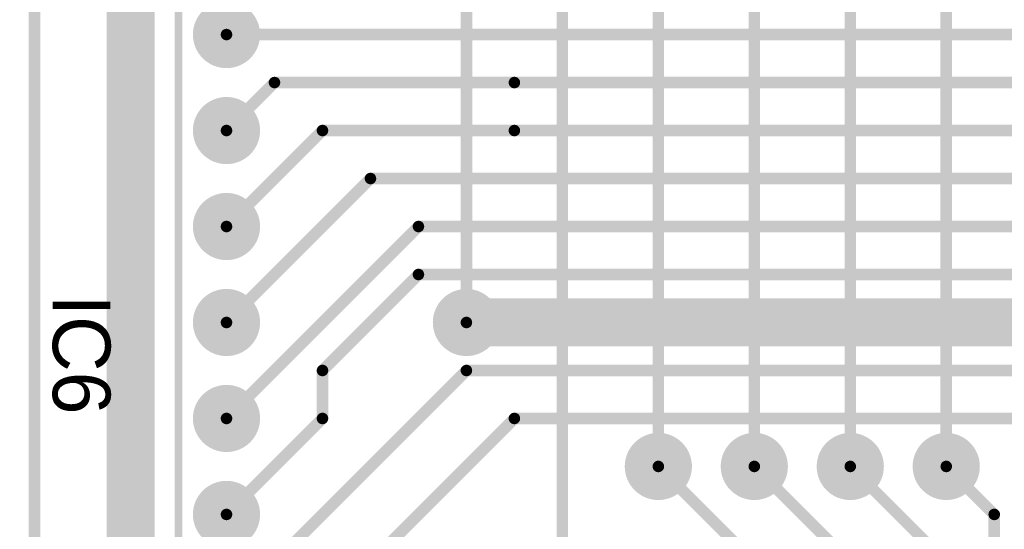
# Model space of a CAD drawing. Extents: x 0.68 to 5.66, y 1.09 to 10.11.
# Tile 15 of 30: x 2.03 to 3.06, y 6.53 to 7.07. Entities that reach past the tile are written whole.
import ezdxf

# ---------------------------------------------------------------- set-up
doc = ezdxf.new("R2010")
doc.units = 0
doc.layers.get('0').update_dxf_attribs({"linetype": 'CONTINUOUS'})
for name, color, linetype in [('BOTTOMLAYER', 5, 'CONTINUOUS'), ('BOTTOMSOLDER', 6, 'CONTINUOUS'), ('MULTILAYER', 9, 'CONTINUOUS'), ('PADHOLE', 156, 'CONTINUOUS'), ('TOPOVERLAY', 2, 'CONTINUOUS'), ('TOPSOLDER', 216, 'CONTINUOUS')]:
    doc.layers.add(name, color=color, linetype=linetype)

# ---------------------------------------------------------------- blocks, each defined once
blk = doc.blocks.new('DIP20_30')
at = {"layer": 'BOTTOMSOLDER', "const_width": 0.035}
for points in [[(0.2825, 0, 1), (0.3175, 0, 1)], [(-0.0175, -0.1, 1), (0.0175, -0.1, 1)], [(0.2825, -0.1, 1), (0.3175, -0.1, 1)], [(-0.0175, -0.2, 1), (0.0175, -0.2, 1)], [(0.2825, -0.2, 1), (0.3175, -0.2, 1)], [(-0.0175, -0.3, 1), (0.0175, -0.3, 1)], [(0.2825, -0.3, 1), (0.3175, -0.3, 1)], [(-0.0175, -0.4, 1), (0.0175, -0.4, 1)], [(0.2825, -0.4, 1), (0.3175, -0.4, 1)], [(-0.0175, -0.5, 1), (0.0175, -0.5, 1)], [(0.2825, -0.5, 1), (0.3175, -0.5, 1)], [(-0.0175, -0.6, 1), (0.0175, -0.6, 1)], [(0.2825, -0.6, 1), (0.3175, -0.6, 1)], [(-0.0175, -0.7, 1), (0.0175, -0.7, 1)], [(0.2825, -0.7, 1), (0.3175, -0.7, 1)], [(-0.0175, -0.8, 1), (0.0175, -0.8, 1)], [(0.2825, -0.8, 1), (0.3175, -0.8, 1)], [(-0.0175, -0.9, 1), (0.0175, -0.9, 1)], [(0.2825, -0.9, 1), (0.3175, -0.9, 1)]]:
    blk.add_lwpolyline(points, format="xyb", close=True, dxfattribs=at)
at = {"layer": 'BOTTOMSOLDER'}
blk.add_solid([(-0.035, -0.035), (0.035, -0.035), (-0.035, 0.035), (0.035, 0.035)], dxfattribs=at)
at = {"layer": 'MULTILAYER', "const_width": 0.031}
for points in [[(0.2845, 0, 1), (0.3155, 0, 1)], [(-0.0155, -0.1, 1), (0.0155, -0.1, 1)], [(0.2845, -0.1, 1), (0.3155, -0.1, 1)], [(-0.0155, -0.2, 1), (0.0155, -0.2, 1)], [(0.2845, -0.2, 1), (0.3155, -0.2, 1)], [(-0.0155, -0.3, 1), (0.0155, -0.3, 1)], [(0.2845, -0.3, 1), (0.3155, -0.3, 1)], [(-0.0155, -0.4, 1), (0.0155, -0.4, 1)], [(0.2845, -0.4, 1), (0.3155, -0.4, 1)], [(-0.0155, -0.5, 1), (0.0155, -0.5, 1)], [(0.2845, -0.5, 1), (0.3155, -0.5, 1)], [(-0.0155, -0.6, 1), (0.0155, -0.6, 1)], [(0.2845, -0.6, 1), (0.3155, -0.6, 1)], [(-0.0155, -0.7, 1), (0.0155, -0.7, 1)], [(0.2845, -0.7, 1), (0.3155, -0.7, 1)], [(-0.0155, -0.8, 1), (0.0155, -0.8, 1)], [(0.2845, -0.8, 1), (0.3155, -0.8, 1)], [(-0.0155, -0.9, 1), (0.0155, -0.9, 1)], [(0.2845, -0.9, 1), (0.3155, -0.9, 1)]]:
    blk.add_lwpolyline(points, format="xyb", close=True, dxfattribs=at)
at = {"layer": 'MULTILAYER'}
blk.add_solid([(-0.031, -0.031), (0.031, -0.031), (-0.031, 0.031), (0.031, 0.031)], dxfattribs=at)
at = {"layer": 'PADHOLE', "const_width": 0.0155}
for points in [[(-0.00775, 0, 1), (0.00775, 0, 1)], [(0.29225, 0, 1), (0.30775, 0, 1)], [(-0.00775, -0.1, 1), (0.00775, -0.1, 1)], [(0.29225, -0.1, 1), (0.30775, -0.1, 1)], [(-0.00775, -0.2, 1), (0.00775, -0.2, 1)], [(0.29225, -0.2, 1), (0.30775, -0.2, 1)], [(-0.00775, -0.3, 1), (0.00775, -0.3, 1)], [(0.29225, -0.3, 1), (0.30775, -0.3, 1)], [(-0.00775, -0.4, 1), (0.00775, -0.4, 1)], [(0.29225, -0.4, 1), (0.30775, -0.4, 1)], [(-0.00775, -0.5, 1), (0.00775, -0.5, 1)], [(0.29225, -0.5, 1), (0.30775, -0.5, 1)], [(-0.00775, -0.6, 1), (0.00775, -0.6, 1)], [(0.29225, -0.6, 1), (0.30775, -0.6, 1)], [(-0.00775, -0.7, 1), (0.00775, -0.7, 1)], [(0.29225, -0.7, 1), (0.30775, -0.7, 1)], [(-0.00775, -0.8, 1), (0.00775, -0.8, 1)], [(0.29225, -0.8, 1), (0.30775, -0.8, 1)], [(-0.00775, -0.9, 1), (0.00775, -0.9, 1)], [(0.29225, -0.9, 1), (0.30775, -0.9, 1)]]:
    blk.add_lwpolyline(points, format="xyb", close=True, dxfattribs=at)
at = {"layer": 'TOPOVERLAY', "const_width": 0.008}
for points in [[(0.05, 0.05), (0.125, 0.05)], [(0.05, -0.95), (0.05, 0.05)], [(0.175, 0.05), (0.25, 0.05)], [(0.25, -0.95), (0.25, 0.05)], [(0.05, -0.95), (0.25, -0.95)]]:
    blk.add_lwpolyline(points, dxfattribs=at)
at = {"layer": 'TOPOVERLAY', "const_width": 0.004}
for points in [[(0.048, 0.05, 1), (0.052, 0.05, 1)], [(0.048, 0.05, 1), (0.052, 0.05, 1)], [(0.123, 0.05, 1), (0.127, 0.05, 1)], [(0.123, 0.05, 1), (0.127, 0.05, 1)], [(0.173, 0.05, 1), (0.177, 0.05, 1)], [(0.173, 0.05, 1), (0.177, 0.05, 1)], [(0.248, 0.05, 1), (0.252, 0.05, 1)], [(0.248, 0.05, 1), (0.252, 0.05, 1)], [(0.048, -0.95, 1), (0.052, -0.95, 1)], [(0.048, -0.95, 1), (0.052, -0.95, 1)], [(0.248, -0.95, 1), (0.252, -0.95, 1)], [(0.248, -0.95, 1), (0.252, -0.95, 1)]]:
    blk.add_lwpolyline(points, format="xyb", close=True, dxfattribs=at)
at = {"layer": 'TOPOVERLAY', "const_width": 0.008}
blk.add_lwpolyline([(0.175, 0.05, -1), (0.125, 0.05)], format="xyb", dxfattribs=at)
at = {"layer": 'TOPSOLDER', "const_width": 0.035}
for points in [[(0.2825, 0, 1), (0.3175, 0, 1)], [(-0.0175, -0.1, 1), (0.0175, -0.1, 1)], [(0.2825, -0.1, 1), (0.3175, -0.1, 1)], [(-0.0175, -0.2, 1), (0.0175, -0.2, 1)], [(0.2825, -0.2, 1), (0.3175, -0.2, 1)], [(-0.0175, -0.3, 1), (0.0175, -0.3, 1)], [(0.2825, -0.3, 1), (0.3175, -0.3, 1)], [(-0.0175, -0.4, 1), (0.0175, -0.4, 1)], [(0.2825, -0.4, 1), (0.3175, -0.4, 1)], [(-0.0175, -0.5, 1), (0.0175, -0.5, 1)], [(0.2825, -0.5, 1), (0.3175, -0.5, 1)], [(-0.0175, -0.6, 1), (0.0175, -0.6, 1)], [(0.2825, -0.6, 1), (0.3175, -0.6, 1)], [(-0.0175, -0.7, 1), (0.0175, -0.7, 1)], [(0.2825, -0.7, 1), (0.3175, -0.7, 1)], [(-0.0175, -0.8, 1), (0.0175, -0.8, 1)], [(0.2825, -0.8, 1), (0.3175, -0.8, 1)], [(-0.0175, -0.9, 1), (0.0175, -0.9, 1)], [(0.2825, -0.9, 1), (0.3175, -0.9, 1)]]:
    blk.add_lwpolyline(points, format="xyb", close=True, dxfattribs=at)
at = {"layer": 'TOPSOLDER'}
blk.add_solid([(-0.035, -0.035), (0.035, -0.035), (-0.035, 0.035), (0.035, 0.035)], dxfattribs=at)

msp = doc.modelspace()

# ---------------------------------------------------------------- linework, layer by layer
at = {"layer": 'BOTTOMLAYER'}
for points, const_width in [([(2.05, 2.6), (2.05, 7.15)], 0.012), ([(2.15, 6.35), (2.15, 7.1)], 0.05), ([(2.25, 7.05), (3.6, 7.05)], 0.012), ([(2.25, 6.95), (2.3, 7)], 0.012), ([(2.3, 7), (2.55, 7)], 0.012), ([(2.55, 7), (3.5, 7)], 0.012), ([(2.25, 6.85), (2.35, 6.95)], 0.012), ([(2.35, 6.95), (2.55, 6.95)], 0.012), ([(2.55, 6.95), (3.5, 6.95)], 0.012), ([(2.25, 6.75), (2.4, 6.9)], 0.012), ([(2.4, 6.9), (3.5, 6.9)], 0.012), ([(2.25, 6.65), (2.45, 6.85)], 0.012), ([(2.45, 6.85), (3.5, 6.85)], 0.012), ([(2.35, 6.7), (2.45, 6.8)], 0.012), ([(2.45, 6.8), (3.45, 6.8)], 0.012), ([(2.5, 6.75), (3.5, 6.75)], 0.05), ([(2.25, 6.45), (2.5, 6.7)], 0.012), ([(2.35, 6.65), (2.35, 6.7)], 0.012), ([(2.5, 6.7), (3.45, 6.7)], 0.012), ([(2.25, 6.55), (2.35, 6.65)], 0.012), ([(2.25, 6.35), (2.55, 6.65)], 0.012), ([(2.55, 6.65), (3.45, 6.65)], 0.012), ([(2.7, 6.6), (2.9, 6.4)], 0.012), ([(2.8, 6.6), (2.95, 6.45)], 0.012), ([(2.9, 6.6), (3, 6.5)], 0.012), ([(3, 6.6), (3.05, 6.55)], 0.012), ([(3.05, 6.2), (3.05, 6.55)], 0.012)]:
    msp.add_lwpolyline(points, dxfattribs=dict(at, const_width=const_width))
for points, const_width in [([(2.247, 7.05, 1), (2.253, 7.05, 1)], 0.006), ([(2.297, 7, 1), (2.303, 7, 1)], 0.006), ([(2.297, 7, 1), (2.303, 7, 1)], 0.006), ([(2.547, 7, 1), (2.553, 7, 1)], 0.006), ([(2.547, 7, 1), (2.553, 7, 1)], 0.006), ([(2.247, 6.95, 1), (2.253, 6.95, 1)], 0.006), ([(2.347, 6.95, 1), (2.353, 6.95, 1)], 0.006), ([(2.347, 6.95, 1), (2.353, 6.95, 1)], 0.006), ([(2.547, 6.95, 1), (2.553, 6.95, 1)], 0.006), ([(2.547, 6.95, 1), (2.553, 6.95, 1)], 0.006), ([(2.397, 6.9, 1), (2.403, 6.9, 1)], 0.006), ([(2.397, 6.9, 1), (2.403, 6.9, 1)], 0.006), ([(2.247, 6.85, 1), (2.253, 6.85, 1)], 0.006), ([(2.447, 6.85, 1), (2.453, 6.85, 1)], 0.006), ([(2.447, 6.85, 1), (2.453, 6.85, 1)], 0.006), ([(2.447, 6.8, 1), (2.453, 6.8, 1)], 0.006), ([(2.447, 6.8, 1), (2.453, 6.8, 1)], 0.006), ([(2.4875, 6.75, 1), (2.5125, 6.75, 1)], 0.025), ([(2.247, 6.75, 1), (2.253, 6.75, 1)], 0.006), ([(2.347, 6.7, 1), (2.353, 6.7, 1)], 0.006), ([(2.347, 6.7, 1), (2.353, 6.7, 1)], 0.006), ([(2.497, 6.7, 1), (2.503, 6.7, 1)], 0.006), ([(2.497, 6.7, 1), (2.503, 6.7, 1)], 0.006), ([(2.247, 6.65, 1), (2.253, 6.65, 1)], 0.006), ([(2.347, 6.65, 1), (2.353, 6.65, 1)], 0.006), ([(2.347, 6.65, 1), (2.353, 6.65, 1)], 0.006), ([(2.547, 6.65, 1), (2.553, 6.65, 1)], 0.006), ([(2.547, 6.65, 1), (2.553, 6.65, 1)], 0.006), ([(2.697, 6.6, 1), (2.703, 6.6, 1)], 0.006), ([(2.797, 6.6, 1), (2.803, 6.6, 1)], 0.006), ([(2.897, 6.6, 1), (2.903, 6.6, 1)], 0.006), ([(2.997, 6.6, 1), (3.003, 6.6, 1)], 0.006), ([(2.247, 6.55, 1), (2.253, 6.55, 1)], 0.006), ([(3.047, 6.55, 1), (3.053, 6.55, 1)], 0.006), ([(3.047, 6.55, 1), (3.053, 6.55, 1)], 0.006)]:
    msp.add_lwpolyline(points, format="xyb", close=True, dxfattribs=dict(at, const_width=const_width))
at = {"layer": 'BOTTOMSOLDER', "const_width": 0.035}
for points in [[(2.4825, 6.75, 1), (2.5175, 6.75, 1)], [(2.6825, 6.6, 1), (2.7175, 6.6, 1)], [(2.7825, 6.6, 1), (2.8175, 6.6, 1)], [(2.8825, 6.6, 1), (2.9175, 6.6, 1)], [(2.9825, 6.6, 1), (3.0175, 6.6, 1)]]:
    msp.add_lwpolyline(points, format="xyb", close=True, dxfattribs=at)
at = {"layer": 'MULTILAYER', "const_width": 0.031}
for points in [[(2.4845, 6.75, 1), (2.5155, 6.75, 1)], [(2.6845, 6.6, 1), (2.7155, 6.6, 1)], [(2.7845, 6.6, 1), (2.8155, 6.6, 1)], [(2.8845, 6.6, 1), (2.9155, 6.6, 1)], [(2.9845, 6.6, 1), (3.0155, 6.6, 1)]]:
    msp.add_lwpolyline(points, format="xyb", close=True, dxfattribs=at)
at = {"layer": 'PADHOLE', "const_width": 0.0155}
for points in [[(2.4922, 6.75, 1), (2.5078, 6.75, 1)], [(2.6923, 6.6, 1), (2.7077, 6.6, 1)], [(2.7923, 6.6, 1), (2.8077, 6.6, 1)], [(2.8923, 6.6, 1), (2.9078, 6.6, 1)], [(2.9922, 6.6, 1), (3.0078, 6.6, 1)]]:
    msp.add_lwpolyline(points, format="xyb", close=True, dxfattribs=at)
at = {"layer": 'TOPOVERLAY', "const_width": 0.012}
for points in [[(2.5, 6.75), (2.5, 7.5)], [(2.6, 6.05), (2.6, 7.4)], [(2.7, 6.6), (2.7, 7.4)], [(2.8, 6.6), (2.8, 7.4)], [(2.9, 6.6), (2.9, 7.4)], [(3, 6.6), (3, 7.4)]]:
    msp.add_lwpolyline(points, dxfattribs=at)
at = {"layer": 'TOPOVERLAY', "const_width": 0.006}
for points in [[(2.497, 6.75, 1), (2.503, 6.75, 1)], [(2.697, 6.6, 1), (2.703, 6.6, 1)], [(2.797, 6.6, 1), (2.803, 6.6, 1)], [(2.897, 6.6, 1), (2.903, 6.6, 1)], [(2.997, 6.6, 1), (3.003, 6.6, 1)]]:
    msp.add_lwpolyline(points, format="xyb", close=True, dxfattribs=at)
at = {"layer": 'TOPSOLDER', "const_width": 0.035}
for points in [[(2.4825, 6.75, 1), (2.5175, 6.75, 1)], [(2.6825, 6.6, 1), (2.7175, 6.6, 1)], [(2.7825, 6.6, 1), (2.8175, 6.6, 1)], [(2.8825, 6.6, 1), (2.9175, 6.6, 1)], [(2.9825, 6.6, 1), (3.0175, 6.6, 1)]]:
    msp.add_lwpolyline(points, format="xyb", close=True, dxfattribs=at)

# ---------------------------------------------------------------- block references
msp.add_blockref('DIP20_30', (1.95, 7.15))

# ---------------------------------------------------------------- texts
at = {"layer": 'TOPOVERLAY'}
msp.add_text('IC6', height=0.06, rotation=270, dxfattribs=at).set_placement((2.069, 6.779))

doc.saveas('drawing.dxf')
